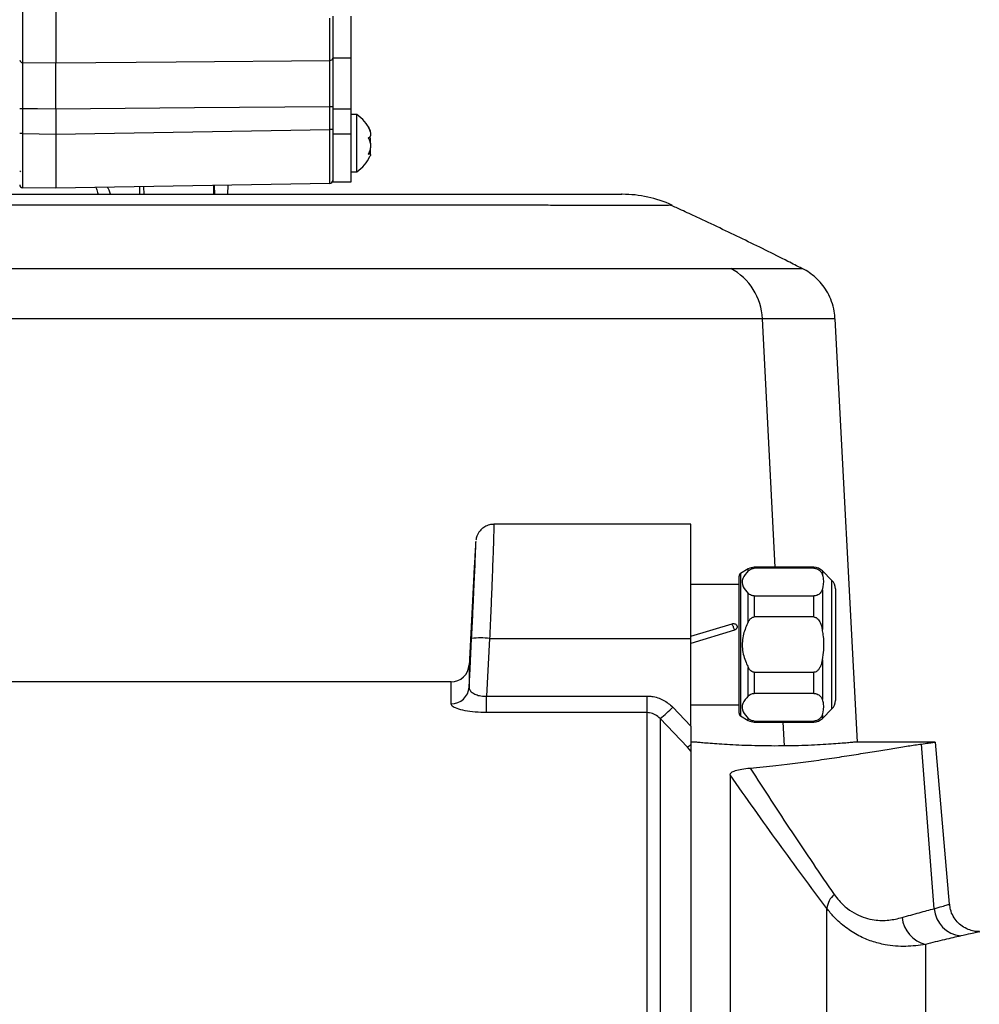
# Model space of a CAD drawing. Extents: x 0 to 16820, y 0 to 11880.
# Tile 46 of 77: x 8416 to 8575, y 6603 to 6767. Entities that reach past the tile are written whole.
import ezdxf

# ---------------------------------------------------------------- set-up
doc = ezdxf.new("R2010")
doc.units = 0
doc.header["$LTSCALE"] = 20
doc.layers.get('0').update_dxf_attribs({"linetype": 'CONTINUOUS'})
doc.styles.add('SLDTEXTSTYLE0', font='TXT', dxfattribs={"width": 0.605})
doc.dimstyles.new('SLDDIMSTYLE0', dxfattribs={"dimtxt": 100, "dimasz": 100, "dimexe": 0, "dimexo": 0.0625, "dimgap": 25, "dimtad": 1, "dimdec": 1, "dimrnd": 1e-09, "dimzin": 12, "dimtxsty": 'SLDTEXTSTYLE0', "dimsah": 1, "dimcen": 0, "dimazin": 3, "dimtfac": 1, "dimtofl": 0, "dimtmove": 0, "dimatfit": 3, "dimtolj": 1, "dimtzin": 12})
doc.dimstyles.new('SLDDIMSTYLE1', dxfattribs={"dimtxt": 100, "dimasz": 100, "dimexe": 0, "dimexo": 0.0625, "dimgap": 25, "dimtad": 1, "dimdec": 4, "dimlfac": 20, "dimzin": 12, "dimtxsty": 'SLDTEXTSTYLE0', "dimsah": 1, "dimcen": 0.09, "dimazin": 3, "dimtfac": 1, "dimtofl": 0, "dimtmove": 0, "dimatfit": 3, "dimtolj": 1, "dimtzin": 12})

# ---------------------------------------------------------------- blocks, each defined once
blk = doc.blocks.new('_D')
at = {"color": 7, "linetype": 'CONTINUOUS'}
blk.add_line((10599.79, 8574.46), (7791.16, 6507.87), dxfattribs=at)
blk.add_solid([(10599.79, 8574.46), (10510.36, 8527.27), (10528.14, 8503.11)], dxfattribs=at)
at = {"color": 7, "linetype": 'CONTINUOUS', "insert": (8954.78, 7524), "char_height": 100, "attachment_point": 1, "rotation": 36.3456, "style": 'SLDTEXTSTYLE0'}
blk.add_mtext('R3487', dxfattribs=at)
blk = doc.blocks.new('_D_1')
at = {"color": 7, "linetype": 'CONTINUOUS'}
for q in [(9232.57, 8882.9), (7791.16, 6507.87)]:
    blk.add_line((8490.54, 7660.25), q, dxfattribs=at)
blk.add_solid([(8490.54, 7660.25), (8555.25, 7737.96), (8529.6, 7753.52)], dxfattribs=at)
at = {"color": 7, "linetype": 'CONTINUOUS', "insert": (8912.41, 8603.77), "char_height": 100, "attachment_point": 1, "rotation": 58.7465, "style": 'SLDTEXTSTYLE0'}
blk.add_mtext('R1348', dxfattribs=at)
blk = doc.blocks.new('_D_2')
at = {"color": 7, "linetype": 'CONTINUOUS'}
for p, q in [((4317.75, 7120.33), (3817.21, 7208.59)), ((7831.16, 6507.87), (11826.43, 6507.87))]:
    blk.add_line(p, q, dxfattribs=at)
blk.add_arc((7791.16, 6507.87), 4005.26, 0, 170, dxfattribs=at)
for points in [[(3846.75, 7203.38), (3880.08, 7298.85), (3850.61, 7304.42)], [(11796.43, 6507.87), (11810.18, 6608.05), (11780.18, 6607.68)]]:
    blk.add_solid(points, dxfattribs=at)
at = {"color": 7, "linetype": 'CONTINUOUS', "insert": (8009.94, 10638.69), "char_height": 100, "attachment_point": 1, "rotation": 355, "style": 'SLDTEXTSTYLE0'}
blk.add_mtext('170°', dxfattribs=at)

msp = doc.modelspace()

# ---------------------------------------------------------------- linework, layer by layer
at = {"color": 8, "linetype": 'CONTINUOUS'}
for p, q in [((8416.1560212, 6771.3648176), (8416.1560212, 6759.765426)), ((8467.1734248, 6760.1144708), (8467.1734248, 6767.113427)), ((8416.1560212, 6759.765426), (8421.6647421, 6759.717474)), ((8470.6647073, 6760.4862845), (8467.6647459, 6760.4862845)), ((8416.1560212, 6752.0799285), (8415.6647001, 6752.0799285)), ((8416.1560212, 6752.0799285), (8416.1560212, 6747.9664183)), ((8467.6647459, 6752.4079478), (8467.1734248, 6752.4079478)), ((8467.1734248, 6748.6646271), (8467.1734248, 6752.4079478)), ((8470.6647073, 6752.0341522), (8467.6647459, 6752.0341522)), ((8416.1560212, 6747.9664183), (8415.6647001, 6747.9664183)), ((8416.1560212, 6747.9664183), (8421.6647421, 6747.8702611)), ((8421.6647421, 6747.8702611), (8467.1734248, 6748.6646271)), ((8467.6647459, 6748.6646271), (8467.1734248, 6748.6646271)), ((8470.6647073, 6747.871632), (8467.6647459, 6747.871632)), ((8435.6240307, 6737.8716415), (8435.5973278, 6739.1148305)), ((8436.2449919, 6739.1261405), (8436.2719332, 6737.8716415)), ((8447.9331647, 6737.8716415), (8447.8872095, 6739.3293476)), ((8541.1720549, 6675.9011245), (8539.0524541, 6717.1922124)), ((8537.7006208, 6675.9011245), (8537.7006208, 6675.7413841)), ((8547.5862895, 6675.7413841), (8547.5862895, 6675.9011245)), ((8535.414723, 6674.8907662), (8535.414723, 6651.2114948)), ((8536.7006336, 6675.3347314), (8536.7006336, 6675.6331718)), ((8549.0005289, 6675.315345), (8549.0005289, 6674.709419)), ((8550.5789195, 6652.3653364), (8550.5789195, 6673.7369097)), ((8536.7006336, 6666.8337232), (8536.7006336, 6671.5521312)), ((8537.7006208, 6671.1454636), (8537.7006208, 6667.6470435)), ((8547.5862895, 6667.6470435), (8547.5862895, 6671.1454636)), ((8549.0005289, 6672.1774435), (8549.0005289, 6665.5831135)), ((8493.7331353, 6664.0956796), (8493.2362114, 6654.5002258)), ((8493.7331353, 6664.0956796), (8527.1647249, 6664.0956796)), ((8549.0005289, 6660.5191475), (8549.0005289, 6653.9248175)), ((8536.7006336, 6654.5501149), (8536.7006336, 6659.2685378)), ((8537.7006208, 6658.4552026), (8537.7006208, 6654.9567825)), ((8547.5862895, 6654.9567825), (8547.5862895, 6658.4552026)), ((8493.2362114, 6651.7601556), (8493.2362114, 6654.5002258)), ((8493.2362114, 6654.5002258), (8519.9221049, 6654.5002258)), ((8519.9221049, 6651.7601556), (8519.9221049, 6654.5002258)), ((8519.9221049, 6651.7601556), (8493.2362114, 6651.7601556)), ((8519.9221049, 6507.8716374), (8519.9221049, 6651.7601556)), ((8524.164704, 6652.6532865), (8527.1647249, 6649.4948513)), ((8549.0005289, 6651.3928271), (8549.0005289, 6650.786916)), ((8522.0433747, 6650.763864), (8522.0433747, 6507.8716374)), ((8526.5736257, 6645.9974295), (8522.0433747, 6650.763864)), ((8536.7006336, 6650.4690743), (8536.7006336, 6650.7675296)), ((8537.7006208, 6650.360862), (8537.7006208, 6650.2011216)), ((8542.6953112, 6646.2271011), (8542.4913441, 6650.2011216)), ((8547.5862895, 6650.2011216), (8547.5862895, 6650.360862)), ((8567.577747, 6619.1844738), (8565.4566561, 6646.5422309)), ((8527.1647249, 6645.3818029), (8526.5736257, 6645.9974295)), ((8549.7505938, 6391.8431646), (8549.7505938, 6619.2343852)), ((8566.1336456, 6613.2516361), (8566.1336456, 6400.3716356))]:
    msp.add_line(p, q, dxfattribs=at)
at = {"color": 7, "linetype": 'CONTINUOUS'}
for p, q in [((8421.6647421, 6771.2721324), (8421.6647421, 6759.717474)), ((8467.6647459, 6767.4923337), (8467.6647459, 6760.4862845)), ((8470.6647073, 6767.4923337), (8470.6647073, 6760.4862845)), ((8467.6647459, 6760.4862845), (8467.6647459, 6752.0341522)), ((8470.6647073, 6760.4862845), (8470.6647073, 6752.0341522)), ((8421.6647421, 6752.0348674), (8421.6647421, 6747.8702611)), ((8467.6647459, 6752.0341522), (8467.6647459, 6747.871632)), ((8470.6647073, 6752.0341522), (8470.6647073, 6747.871632)), ((8471.6646944, 6751.1216349), (8470.6647073, 6751.1216349)), ((8471.6646944, 6745.3844494), (8471.6646944, 6751.1216349)), ((8421.6647421, 6747.8702611), (8421.6647421, 6738.8716436)), ((8467.6647459, 6747.871632), (8467.6647459, 6739.8716307)), ((8470.6647073, 6747.871632), (8470.6647073, 6739.8716307)), ((8471.6646944, 6741.621638), (8471.6646944, 6745.3844494)), ((8473.8242303, 6744.6210182), (8473.6035739, 6744.6210182)), ((8470.6647073, 6741.621638), (8471.6646944, 6741.621638)), ((8467.1734248, 6739.6659947), (8421.6647421, 6738.8716436)), ((8470.6647073, 6739.8716307), (8467.6647459, 6739.8716307)), ((8421.6647421, 6738.8716436), (8416.1560212, 6738.9677859)), ((8448.0813419, 6737.8716415), (8448.0353271, 6739.3319404)), ((8450.2482091, 6737.8716415), (8450.2874886, 6739.3712497)), ((8545.613197, 6725.5331075), (8545.5790435, 6725.5333758)), ((8554.8116838, 6646.8716359), (8551.1274611, 6717.1706951)), ((8527.1647249, 6683.0489582), (8494.4285427, 6683.0489582)), ((8527.1647249, 6664.0956796), (8527.1647249, 6683.0489582)), ((8547.5862895, 6675.9011245), (8537.7006208, 6675.9011245)), ((8491.1012922, 6674.7012383), (8490.3069411, 6659.5434791)), ((8535.1647412, 6651.6445077), (8535.1647412, 6674.4577533)), ((8536.7006336, 6675.6331718), (8535.414723, 6674.8907662)), ((8547.5862895, 6675.7413841), (8537.7006208, 6675.7413841)), ((8550.5789195, 6673.7369097), (8549.0005289, 6675.315345)), ((8535.1647412, 6673.0511284), (8527.1647249, 6673.0511284)), ((8537.7006208, 6671.1454636), (8547.5862895, 6671.1454636)), ((8551.164714, 6672.3227001), (8551.164714, 6653.7795461)), ((8547.5862895, 6667.6470435), (8537.7006208, 6667.6470435)), ((8527.1647249, 6664.4386), (8533.9916621, 6666.5175504)), ((8533.9916621, 6666.5175504), (8534.0352927, 6666.5304101)), ((8534.3809997, 6665.4792822), (8527.1647249, 6663.2313526)), ((8527.1647249, 6649.4948513), (8527.1647249, 6664.0956796)), ((8537.7006208, 6658.4552026), (8547.5862895, 6658.4552026)), ((8487.3178874, 6656.8716413), (8393.4791957, 6656.8716413)), ((8547.5862895, 6654.9567825), (8537.7006208, 6654.9567825)), ((8527.1647249, 6653.0511177), (8535.1647412, 6653.0511177)), ((8549.0005289, 6650.786916), (8550.5789195, 6652.3653364)), ((8535.414723, 6651.2114948), (8536.7006336, 6650.4690743)), ((8537.7006208, 6650.360862), (8547.5862895, 6650.360862)), ((8537.7006208, 6650.2011216), (8547.5862895, 6650.2011216)), ((8527.6647483, 6646.8716359), (8527.1647249, 6646.8716359)), ((8567.7304541, 6646.8716359), (8554.6232139, 6646.8716359)), ((8570.1345478, 6619.9266708), (8567.7771245, 6646.8716359)), ((8527.1647249, 6645.3818029), (8527.1647249, 6507.8716374)), ((8533.6657439, 6641.443888), (8533.6657439, 6368.8716388))]:
    msp.add_line(p, q, dxfattribs=at)
at = {"color": 8, "linetype": 'CONTINUOUS', "flags": 128}
for points in [[(8421.6647421, 6759.717474), (8441.6611468, 6759.8916686), (8467.1734248, 6760.1144708)], [(8421.6647421, 6752.0348674), (8418.6231767, 6752.0597375), (8416.1560212, 6752.0799285)], [(8467.1734248, 6752.4079478), (8444.7064673, 6752.223531), (8421.6647421, 6752.0348674)], [(8490.3173124, 6655.9828914), (8490.4745494, 6659.0192116), (8490.7374059, 6664.0956796)]]:
    msp.add_lwpolyline(points, dxfattribs=at)
at = {"color": 7, "linetype": 'CONTINUOUS'}
for centre, radius, start, end in [((7791.1647235, 6507.8716374), 3487, 190, 170), ((7791.1647235, 6507.8716374), 1348, 190, 170), ((8468.3705711, 6746.1068034), 6, 24.047192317, 56.699823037), ((8468.3705711, 6746.6364714), 6, 303.300176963, 336.042113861), ((8467.1647235, 6740.165919), 0.5, 271, 0), ((8416.1647235, 6739.4677164), 0.5, 180, 269), ((8515.7722964, 6717.8717583), 19.9998832, 65.644955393, 90.001326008), ((8537.7006219, 6673.9011246), 2, 90, 120), ((8547.5862964, 6673.9011246), 2, 45, 90), ((8535.6647235, 6674.4577489), 0.5, 120, 180), ((8549.1647235, 6672.3226974), 2, 0, 45), ((8549.3835628, 6670.9531599), 15.9699792, 198.145470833, 200.045146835), ((8487.317853, 6659.8655475), 3.0000007, 269.999519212, 356.997714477), ((8549.1647235, 6653.7795517), 2, 315, 0), ((8535.6647235, 6651.6445002), 0.5, 180, 240), ((8537.7006219, 6652.2011246), 2, 240, 270), ((8547.5862964, 6652.2011246), 2, 270, 315)]:
    msp.add_arc(centre, radius, start, end, dxfattribs=at)
at = {"color": 8, "linetype": 'CONTINUOUS'}
for centre, radius, start, end in [((8416.111533, 6760.2147762), 0.4515472, 188.286601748, 275.654181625), ((8467.217481, 6760.5641922), 0.4518743, 264.404970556, 351.809339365), ((8529.0511465, 6716.7217341), 10.0123675, 2.693304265, 61.811925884), ((8554.8055695, 6672.7431969), 21.6798195, 197.785958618, 198.17834014), ((8492.2352706, 6649.3356587), 14.8358287, 84.205392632, 95.794607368), ((8487.3552404, 6656.1821303), 2.9687652, 269.351563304, 356.151889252), ((8504.6044364, 6672.4788101), 27.8505917, 308.767410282, 314.614129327), ((8522.4490117, 6651.6516447), 6.9987563, 306.109851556, 312.360492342), ((8553.3234011, 6618.82311), 3.5964009, 130.663324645, 173.433434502), ((8572.5544505, 6619.6173524), 4.9954941, 184.971132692, 263.532603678), ((8567.3806715, 6618.2794109), 5.1801152, 186.230218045, 256.070180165)]:
    msp.add_arc(centre, radius, start, end, dxfattribs=at)
for centre, major_axis, start_param, end_param in [((8416.1647235, 6747.9690112), (0.0087261, 9.0012186), 1.5710849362, 3.1415766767), ((8467.1647235, 6748.6672138), (-0.0087261, 9.0012186), 3.1416086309, 4.712100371)]:
    msp.add_ellipse(centre, major_axis=major_axis, ratio=0.0009691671, start_param=start_param, end_param=end_param, dxfattribs=at)
at = {"color": 7, "linetype": 'CONTINUOUS'}
msp.add_ellipse((8416.6147235, 6742.9216374), major_axis=(0, 1.75), ratio=0.7142857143, start_param=2.2782795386, end_param=2.4115453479, dxfattribs=at)
at = {"color": 8, "linetype": 'CONTINUOUS'}
for points, knots in [([(8416.1560212, 6759.765426), (8416.1557771, 6759.3040998), (8416.1551265, 6758.0747512), (8416.1549889, 6755.95087), (8416.1553705, 6753.7773502), (8416.1558018, 6752.6522474), (8416.1560212, 6752.0799285)], [0, 0, 0, 0, 0.2306483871, 0.6146351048, 0.8039720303, 1, 1, 1, 1]), ([(8467.1734248, 6752.4079478), (8467.1738118, 6753.5323059), (8467.1745858, 6755.7810406), (8467.1742485, 6758.0731414), (8467.1738761, 6759.4308906), (8467.1735776, 6759.8829674), (8467.1734248, 6760.1144708)], [0, 0, 0, 0, 0.3829631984, 0.7659326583, 0.8801367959, 1, 1, 1, 1]), ([(8523.9985262, 6736.0445208), (8524.0258685, 6736.0442188), (8524.117743, 6736.043204), (8523.1960793, 6736.0379706), (8521.2546019, 6736.02984), (8518.2880332, 6736.0212956), (8514.5385445, 6736.0133889), (8510.1880696, 6736.0096701), (8506.0338202, 6736.0304396), (8501.4103331, 6736.0504153), (8493.2031401, 6736.0426895), (8467.7389767, 6736.0652118), (8407.8234416, 6736.0131654), (8352.2777359, 6736.1223134), (8311.8940691, 6736.0400952), (8306.6352119, 6736.0258561), (8300.9041438, 6736.0416893), (8298.1189521, 6736.0386492), (8296.4096692, 6736.0333445), (8294.4335347, 6736.0404744), (8292.0700744, 6736.0467815), (8289.452964, 6736.0409857), (8285.9790838, 6736.0441391), (8281.9548397, 6736.0419938), (8277.4256848, 6736.0438134), (8272.4442359, 6736.0440198), (8267.0441517, 6736.0432001), (8261.2062909, 6736.0428714), (8255.0175605, 6736.0428688), (8248.5308897, 6736.042854), (8241.7940462, 6736.0426452), (8234.7882371, 6736.042691), (8227.6285319, 6736.0430768), (8220.3728497, 6736.04396), (8213.073823, 6736.043826), (8205.7096751, 6736.0428419), (8198.3987035, 6736.0423531), (8191.2143744, 6736.0431505), (8185.8281148, 6736.043005), (8182.9013045, 6736.0428432), (8182.2483813, 6736.0428071)], [0, 0, 0, 0, 0.007652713, 0.0257143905, 0.0438747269, 0.0620681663, 0.0787479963, 0.0954537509, 0.1085207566, 0.1215882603, 0.1477259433, 0.2000006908, 0.4055244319, 0.8165719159, 0.8201235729, 0.8560270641, 0.8758938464, 0.8825259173, 0.8891569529, 0.8957746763, 0.899631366, 0.9050616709, 0.910531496, 0.9160400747, 0.9215890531, 0.9270199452, 0.9324887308, 0.9379970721, 0.9435455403, 0.9489878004, 0.9544678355, 0.9599875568, 0.9655481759, 0.9709846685, 0.9764588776, 0.9819721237, 0.9875257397, 0.9929587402, 0.9984292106, 1, 1, 1, 1]), ([(8341.5093099, 6725.5298889), (8343.1561366, 6725.5270187), (8353.7156741, 6725.5086146), (8382.1175885, 6725.5050141), (8417.8075283, 6725.5456347), (8453.4826683, 6725.5418119), (8489.1473687, 6725.5291509), (8515.9272574, 6725.5396519), (8533.7806617, 6725.5466527)], [0, 0, 0, 0, 0.0257164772, 0.1648953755, 0.4432609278, 0.5824444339, 0.7216273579, 1, 1, 1, 1]), ([(8533.7806617, 6725.5466527), (8535.1625213, 6725.5432513), (8537.9282016, 6725.5364438), (8541.0581333, 6725.541796), (8543.4609756, 6725.5385613), (8544.9962645, 6725.5356444), (8545.7259207, 6725.5324055), (8545.6382446, 6725.5329515), (8545.613197, 6725.5331075)], [0, 0, 0, 0, 0.1837796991, 0.3678202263, 0.5521173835, 0.7370191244, 0.924870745, 1, 1, 1, 1]), ([(8539.0524541, 6717.1922124), (8521.215925, 6717.1765499), (8494.4611357, 6717.1530563), (8458.7855555, 6717.1717217), (8423.1109084, 6717.1753794), (8387.4386237, 6717.1253944), (8359.0463969, 6717.1298965), (8348.4901764, 6717.1524084), (8346.8537008, 6717.1558982)], [0, 0, 0, 0, 0.2784171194, 0.4176256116, 0.5568342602, 0.8352511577, 0.9744598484, 1, 1, 1, 1]), ([(8550.9931718, 6717.1636468), (8551.0065145, 6717.1639593), (8551.0420724, 6717.1647919), (8549.8405483, 6717.1709916), (8547.480031, 6717.1793463), (8543.9941794, 6717.1798218), (8540.7054249, 6717.1880678), (8539.0524541, 6717.1922124)], [0, 0, 0, 0, 0.1295888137, 0.3453497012, 0.5625227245, 0.7801182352, 1, 1, 1, 1]), ([(8494.4285427, 6683.0445475), (8494.4318706, 6682.9917969), (8494.4384855, 6682.8869441), (8494.4198324, 6682.0123076), (8494.3804176, 6680.6468861), (8494.318057, 6678.7551022), (8494.2356164, 6676.4380242), (8494.1330231, 6673.7165065), (8494.0140371, 6670.7170104), (8493.8801242, 6667.473835), (8493.7825965, 6665.2324157), (8493.7331353, 6664.0956796)], [0, 0, 0, 0, 0.11079755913, 0.22023316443, 0.3328416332, 0.44239074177, 0.55512507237, 0.66476161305, 0.77758215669, 0.88720076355, 1, 1, 1, 1]), ([(8534.1619526, 6666.1208368), (8534.1398625, 6666.1708729), (8534.0822627, 6666.301342), (8534.026215, 6666.4350937), (8533.9916621, 6666.5175504)], [0, 0, 0, 0, 0.383509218, 1, 1, 1, 1]), ([(8490.3139149, 6659.5238394), (8490.3139629, 6659.4565024), (8490.3140646, 6659.313921), (8490.3152742, 6658.061412), (8490.316633, 6656.6757319), (8490.3173124, 6655.9828914)], [0, 0, 0, 0, 0.3091318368, 0.6545656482, 1, 1, 1, 1]), ([(8487.3216425, 6653.2135552), (8487.3209157, 6653.8951783), (8487.3194621, 6655.2584167), (8487.3181081, 6656.5891647), (8487.3179659, 6656.7345111), (8487.3178874, 6656.8147189)], [0, 0, 0, 0, 0.3094715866, 0.6189396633, 1, 1, 1, 1]), ([(8490.3173124, 6655.9828914), (8490.3334763, 6655.8494766), (8490.3695216, 6655.5519653), (8490.7458263, 6655.1163645), (8491.3979423, 6654.7462271), (8492.2606802, 6654.5054531), (8492.9126743, 6654.5019594), (8493.2362114, 6654.5002258)], [0, 0, 0, 0, 0.1804788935, 0.4024631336, 0.6089733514, 0.8059620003, 1, 1, 1, 1]), ([(8493.2362114, 6651.7601556), (8492.5917593, 6651.7764147), (8491.305701, 6651.8088612), (8489.5831774, 6652.0588199), (8488.2471699, 6652.417978), (8487.452886, 6652.8265185), (8487.3619811, 6653.0945968), (8487.3216425, 6653.2135552)], [0, 0, 0, 0, 0.2055366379, 0.4101656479, 0.6162907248, 0.8297309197, 1, 1, 1, 1]), ([(8519.9221049, 6654.5002258), (8520.170433, 6654.4899223), (8521.0836556, 6654.4520311), (8522.6473407, 6653.9711373), (8523.6591296, 6653.0923847), (8524.164704, 6652.6532865)], [0, 0, 0, 0, 0.1574410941, 0.5789871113, 1, 1, 1, 1]), ([(8522.0433747, 6650.763864), (8521.7935921, 6650.9998278), (8521.3025605, 6651.4636943), (8520.5072273, 6651.7342064), (8520.0463561, 6651.7546453), (8519.9221049, 6651.7601556)], [0, 0, 0, 0, 0.4306000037, 0.8464894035, 1, 1, 1, 1]), ([(8537.0035444, 6642.5547248), (8539.3074964, 6638.9939743), (8542.7730821, 6633.6379224), (8547.4508416, 6626.6683137), (8549.8024101, 6623.2585687), (8550.9799396, 6621.5511656)], [0, 0, 0, 0, 0.4975414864, 0.7483978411, 1, 1, 1, 1]), ([(8549.7505938, 6619.2343852), (8548.4212392, 6621.0073249), (8545.7578227, 6624.559482), (8541.7353491, 6630.0753267), (8537.6987752, 6635.7016806), (8535.0112049, 6639.5282283), (8533.6657439, 6641.443888)], [0, 0, 0, 0, 0.2480418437, 0.4969619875, 0.7481673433, 1, 1, 1, 1]), ([(8550.9799396, 6621.5511656), (8551.2422514, 6621.1991726), (8551.8985931, 6620.3184357), (8553.1400495, 6619.1758283), (8554.6271202, 6618.2194573), (8556.1452108, 6617.614985), (8557.9805173, 6617.221008), (8560.0796208, 6617.2013322), (8561.5133435, 6617.5451234), (8562.2311507, 6617.7172458)], [0, 0, 0, 0, 0.0839010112, 0.2099323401, 0.3360534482, 0.4582569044, 0.5806035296, 0.7900250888, 1, 1, 1, 1]), ([(8566.1336456, 6613.2516361), (8565.0561616, 6613.0988494), (8562.9030668, 6612.7935417), (8559.8509044, 6613.0420833), (8557.2237635, 6613.7196827), (8555.0169718, 6614.6454821), (8552.8744771, 6615.9989007), (8551.0837839, 6617.5698285), (8550.1314657, 6618.7588469), (8549.7505938, 6619.2343852)], [0, 0, 0, 0, 0.1996119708, 0.39887687, 0.5229771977, 0.6469936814, 0.7794230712, 0.9117820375, 1, 1, 1, 1]), ([(8562.2311507, 6617.7172458), (8563.2120394, 6617.9983676), (8565.1827592, 6618.5631739), (8566.7770063, 6618.9767483), (8567.577747, 6619.1844738)], [0, 0, 0, 0, 0.49773116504, 1, 1, 1, 1]), ([(8567.577747, 6619.1844738), (8568.0380585, 6619.3149749), (8568.9685322, 6619.57877), (8569.8004434, 6619.8326814), (8570.2058032, 6619.9581332), (8570.1051297, 6619.9270131), (8570.0915133, 6619.922804)], [0, 0, 0, 0, 0.2981066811, 0.602592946, 0.9462492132, 1, 1, 1, 1]), ([(8575.0738059, 6615.3617522), (8575.0870502, 6615.364954), (8575.2105925, 6615.3948198), (8574.7216413, 6615.2764996), (8573.6972533, 6615.0321108), (8572.5645443, 6614.7807529), (8571.9917689, 6614.6536491)], [0, 0, 0, 0, 0.0424895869, 0.3963428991, 0.6947495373, 1, 1, 1, 1]), ([(8571.9917689, 6614.6536491), (8571.1207306, 6614.4566258), (8569.3704146, 6614.0607156), (8567.2159492, 6613.5221743), (8566.1336456, 6613.2516361)], [0, 0, 0, 0, 0.4976463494, 1, 1, 1, 1])]:
    msp.add_open_spline(points, degree=3, knots=knots, dxfattribs=at)
at = {"color": 7, "linetype": 'CONTINUOUS'}
for points, knots in [([(8421.6647421, 6752.0348674), (8421.6647421, 6752.7047833), (8421.6647421, 6754.4925438), (8421.6647421, 6757.3053707), (8421.6647421, 6758.9134417), (8421.6647421, 6759.717474)], [0, 0, 0, 0, 0.230560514, 0.6152817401, 1, 1, 1, 1]), ([(8467.6647459, 6760.4998148), (8467.6647459, 6760.0083956), (8467.6647459, 6758.7119636), (8467.6647459, 6755.9410404), (8467.6647459, 6753.585659), (8467.6647459, 6752.4079478)], [0, 0, 0, 0, 0.2338451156, 0.61691588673, 1, 1, 1, 1]), ([(8473.5581552, 6749.061594), (8473.6617584, 6748.8449527), (8473.8706134, 6748.4082227), (8473.9686969, 6747.8390577), (8473.8883879, 6747.4506821), (8473.7238634, 6747.2803197), (8473.5940127, 6747.234352), (8473.5581552, 6747.2216583)], [0, 0, 0, 0, 0.2469137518, 0.4977566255, 0.7104280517, 0.9200363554, 1, 1, 1, 1]), ([(8473.8788878, 6748.1736487), (8473.9055397, 6748.1896586), (8473.9715028, 6748.2292827), (8473.883556, 6748.4998858), (8473.7242586, 6748.8058312), (8473.5940976, 6749.0062506), (8473.5581552, 6749.061594)], [0, 0, 0, 0, 0.2230912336, 0.5521482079, 0.8763311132, 1, 1, 1, 1]), ([(8473.5581552, 6747.2216583), (8473.6617589, 6747.0490151), (8473.8706127, 6746.7009856), (8473.9686913, 6746.0101819), (8473.8884095, 6745.3280048), (8473.7238284, 6744.8456242), (8473.5940115, 6744.5996425), (8473.5581552, 6744.5317006)], [0, 0, 0, 0, 0.2469126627, 0.4977487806, 0.7104302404, 0.9200188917, 1, 1, 1, 1]), ([(8473.8788878, 6746.3716364), (8473.9042643, 6746.5032843), (8473.9670521, 6746.8290128), (8473.9303775, 6747.2282288), (8473.8554305, 6747.4430992), (8473.8501583, 6747.4582142)], [0, 0, 0, 0, 0.3867285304, 0.9568595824, 1, 1, 1, 1]), ([(8473.5581552, 6744.5317006), (8473.6626275, 6744.5763692), (8473.873266, 6744.6664304), (8473.9587058, 6744.534916), (8473.9306619, 6744.3486851), (8473.8556018, 6744.2086115), (8473.8503967, 6744.1988981)], [0, 0, 0, 0, 0.3399271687, 0.6853651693, 0.978181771, 1, 1, 1, 1]), ([(8473.8788878, 6744.5696241), (8473.9042603, 6744.6843339), (8473.9670344, 6744.9681375), (8473.9304365, 6745.2047548), (8473.8554305, 6745.2797848), (8473.8501583, 6745.2850586)], [0, 0, 0, 0, 0.3867652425, 0.9568957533, 1, 1, 1, 1]), ([(8428.3193027, 6738.9877981), (8428.42805, 6738.7430845), (8428.5643336, 6738.4364064), (8428.6392609, 6737.9665719), (8428.6544, 6737.8716415)], [0, 0, 0, 0, 0.7979494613, 1, 1, 1, 1]), ([(8430.7464634, 6737.8716415), (8430.68107, 6738.1119452), (8430.55287, 6738.5830464), (8430.3431995, 6738.8772112), (8430.2404796, 6739.0213257)], [0, 0, 0, 0, 0.51008914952, 1, 1, 1, 1]), ([(8294.0314685, 6737.8716415), (8298.2273683, 6737.8716415), (8316.3486621, 6737.8716415), (8348.386409, 6737.8716415), (8389.9068667, 6737.8716415), (8431.7627342, 6737.8716415), (8461.1914843, 6737.8716415), (8479.6201146, 6737.8716415), (8486.2547074, 6737.8716415), (8492.8276161, 6737.8716415), (8499.134338, 6737.8716415), (8504.8942923, 6737.8716415), (8509.5450298, 6737.8716415), (8512.8459133, 6737.8716415), (8514.7634976, 6737.8716415), (8515.7273788, 6737.8716415), (8515.6686864, 6737.8716415), (8515.6491076, 6737.8716415)], [0, 0, 0, 0, 0.0539668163, 0.233072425, 0.4121780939, 0.5912838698, 0.7703894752, 0.7968848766, 0.8233888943, 0.8498924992, 0.8763873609, 0.9028712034, 0.9293529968, 0.9495220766, 0.9697087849, 0.98989536, 1, 1, 1, 1]), ([(8523.7877642, 6736.0459811), (8523.85233, 6736.0459964), (8524.144387, 6736.0460654), (8524.0623933, 6736.0451971), (8523.9985262, 6736.0445208)], [0, 0, 0, 0, 0.2210727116, 1, 1, 1, 1]), ([(8545.5909644, 6725.5568302), (8544.823547, 6725.9486891), (8541.5685047, 6727.6107797), (8535.7716053, 6730.4738394), (8529.8529359, 6733.2862458), (8525.8532831, 6735.1366556), (8524.3990729, 6735.7978651), (8523.7991487, 6736.0706425)], [0, 0, 0, 0, 0.10740762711, 0.45557522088, 0.80296998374, 0.91871663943, 1, 1, 1, 1]), ([(8551.0978376, 6717.1734518), (8551.0717657, 6717.6004371), (8551.011749, 6718.5833475), (8550.5876121, 6720.0438731), (8549.9371292, 6721.4882609), (8549.110249, 6722.7426301), (8548.1677576, 6723.8057385), (8547.1469397, 6724.6663836), (8546.2965764, 6725.2448125), (8545.7738246, 6725.492336), (8545.6272637, 6725.5617327)], [0, 0, 0, 0, 0.1218882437, 0.2805839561, 0.4307136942, 0.5730544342, 0.7078363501, 0.8348946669, 0.9537103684, 1, 1, 1, 1]), ([(8494.4271718, 6683.0152965), (8494.3242586, 6683.0241718), (8493.9251612, 6683.0585903), (8493.2852291, 6682.8519697), (8492.6169609, 6682.4754412), (8492.1364579, 6682.0148979), (8491.8124187, 6681.546948), (8491.6158511, 6681.1202525), (8491.5171296, 6680.7897831), (8491.4759666, 6680.5936174), (8491.4606111, 6680.5043157), (8491.4568807, 6680.47634), (8491.4565359, 6680.4737544)], [0, 0, 0, 0, 0.0673727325, 0.2612714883, 0.425423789, 0.5686314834, 0.6929688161, 0.7977520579, 0.8805384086, 0.9358332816, 0.9940696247, 1, 1, 1, 1]), ([(8490.7374059, 6664.0956796), (8490.7855086, 6665.0346347), (8490.883111, 6666.9398126), (8491.0159729, 6669.6733966), (8491.136233, 6672.249698), (8491.2381236, 6674.5459829), (8491.3216541, 6676.5392331), (8491.3835747, 6678.1363394), (8491.4240314, 6679.3216144), (8491.4416523, 6680.040683), (8491.4366884, 6680.2867013), (8491.4095028, 6680.0482332), (8491.3602273, 6679.3305374), (8491.290531, 6678.1568846), (8491.2047819, 6676.62523), (8491.1350456, 6675.3279945), (8491.1013519, 6674.7012234)], [0, 0, 0, 0, 0.0709396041, 0.1439393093, 0.2148973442, 0.2879202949, 0.3588430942, 0.4318281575, 0.502694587, 0.5756077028, 0.6464324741, 0.7193068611, 0.7901155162, 0.8629703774, 0.9337928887, 1, 1, 1, 1]), ([(8536.7006336, 6675.3347314), (8536.3356305, 6674.9159269), (8535.6022653, 6674.0744638), (8535.6706743, 6672.7083051), (8536.3726481, 6671.9203091), (8536.7006336, 6671.5521312)], [0, 0, 0, 0, 0.3455106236, 0.6942007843, 1, 1, 1, 1]), ([(8536.7006336, 6675.3347314), (8536.7873508, 6675.4092843), (8536.9404611, 6675.5409171), (8537.2371564, 6675.6745188), (8537.4962062, 6675.7340139), (8537.6436088, 6675.7393285), (8537.7006208, 6675.7413841)], [0, 0, 0, 0, 0.3812508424, 0.6731473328, 0.8735809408, 1, 1, 1, 1]), ([(8547.5862895, 6675.7413841), (8547.6745182, 6675.7364763), (8547.8505352, 6675.7266853), (8548.1399629, 6675.6414679), (8548.501754, 6675.4444063), (8548.8071889, 6675.1147976), (8548.9372953, 6674.8420019), (8549.0005289, 6674.709419)], [0, 0, 0, 0, 0.0987899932, 0.1970867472, 0.3692040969, 0.6934236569, 1, 1, 1, 1]), ([(8549.0005289, 6672.1774435), (8549.1612551, 6672.7831651), (8549.3865174, 6673.6321006), (8549.0864858, 6674.4695079), (8549.0005289, 6674.709419)], [0, 0, 0, 0, 0.7135071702, 1, 1, 1, 1]), ([(8537.7006208, 6671.1454636), (8537.6123615, 6671.1503702), (8537.4362853, 6671.1601587), (8537.1473832, 6671.245522), (8536.8961637, 6671.3794186), (8536.7606042, 6671.499159), (8536.7006336, 6671.5521312)], [0, 0, 0, 0, 0.1952920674, 0.389605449, 0.7299660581, 1, 1, 1, 1]), ([(8549.0005289, 6672.1774435), (8548.9051203, 6671.9832703), (8548.7718547, 6671.7120515), (8548.4205668, 6671.3986675), (8548.1416102, 6671.2448547), (8547.8446971, 6671.1588877), (8547.6682646, 6671.1497222), (8547.5862895, 6671.1454636)], [0, 0, 0, 0, 0.446676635, 0.6239123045, 0.8023801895, 0.9081806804, 1, 1, 1, 1]), ([(8536.7006336, 6666.8337232), (8536.7578921, 6666.9351683), (8536.8927335, 6667.1740674), (8537.1471348, 6667.4492123), (8537.4430038, 6667.620654), (8537.6196463, 6667.6387487), (8537.7006208, 6667.6470435)], [0, 0, 0, 0, 0.2585760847, 0.6089363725, 0.8207330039, 1, 1, 1, 1]), ([(8547.5862895, 6667.6470435), (8547.6428985, 6667.6430068), (8547.7807343, 6667.6331781), (8548.0309118, 6667.5249063), (8548.3644432, 6667.2338942), (8548.7555123, 6666.5761928), (8548.9052358, 6665.9693471), (8549.0005289, 6665.5831135)], [0, 0, 0, 0, 0.0635360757, 0.1547023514, 0.3002046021, 0.5546074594, 1, 1, 1, 1]), ([(8534.0352927, 6666.5304101), (8534.114116, 6666.5436661), (8534.271341, 6666.5701072), (8534.505901, 6666.5048494), (8534.6722663, 6666.3984887), (8534.7667951, 6666.2778544), (8534.8156197, 6666.175361), (8534.843421, 6666.0652268), (8534.8440596, 6665.9519788), (8534.8158136, 6665.84089), (8534.7452615, 6665.7057109), (8534.6083127, 6665.5564152), (8534.4575908, 6665.5052715), (8534.3809997, 6665.4792822)], [0, 0, 0, 0, 0.125357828, 0.2500450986, 0.3766182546, 0.4372415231, 0.4995195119, 0.5635404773, 0.6244788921, 0.6856671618, 0.750454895, 0.8731906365, 1, 1, 1, 1]), ([(8536.7006336, 6666.8337232), (8536.3965691, 6666.162902), (8535.7599481, 6664.7584015), (8535.5891987, 6662.3720701), (8536.0891528, 6660.5123556), (8536.5714233, 6659.5313656), (8536.7006336, 6659.2685378)], [0, 0, 0, 0, 0.2788792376, 0.5838903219, 0.8885155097, 1, 1, 1, 1]), ([(8549.0005289, 6660.5191475), (8549.0923022, 6661.0642408), (8549.3244228, 6662.4429364), (8549.2630716, 6664.1602849), (8549.0551884, 6665.2868908), (8549.0005289, 6665.5831135)], [0, 0, 0, 0, 0.3252217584, 0.822578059, 1, 1, 1, 1]), ([(8549.0005289, 6660.5191475), (8548.9121234, 6660.1575417), (8548.7794764, 6659.6149749), (8548.438295, 6658.9812221), (8548.140271, 6658.6528123), (8547.8438267, 6658.4816278), (8547.6672389, 6658.4635086), (8547.5862895, 6658.4552026)], [0, 0, 0, 0, 0.4165491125, 0.625005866, 0.8022095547, 0.9093311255, 1, 1, 1, 1]), ([(8537.7006208, 6658.4552026), (8537.6440158, 6658.459235), (8537.5061429, 6658.4690569), (8537.2564515, 6658.577522), (8536.9522354, 6658.8380335), (8536.793576, 6659.1095084), (8536.7006336, 6659.2685378)], [0, 0, 0, 0, 0.1255254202, 0.3057424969, 0.5933053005, 1, 1, 1, 1]), ([(8536.7006336, 6654.5501149), (8536.3356307, 6654.1313179), (8535.6022641, 6653.2898677), (8535.6706726, 6651.9236835), (8536.3726482, 6651.1357004), (8536.7006336, 6650.7675296)], [0, 0, 0, 0, 0.3455100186, 0.6942014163, 1, 1, 1, 1]), ([(8536.7006336, 6654.5501149), (8536.7873251, 6654.6246659), (8536.9403663, 6654.7562748), (8537.2372839, 6654.8899547), (8537.4961631, 6654.9494061), (8537.6436043, 6654.9547254), (8537.7006208, 6654.9567825)], [0, 0, 0, 0, 0.3812693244, 0.6730759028, 0.8735763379, 1, 1, 1, 1]), ([(8547.5862895, 6654.9567825), (8547.6745166, 6654.9518677), (8547.8505288, 6654.9420626), (8548.1400296, 6654.8568537), (8548.5015865, 6654.6598729), (8548.807263, 6654.3301351), (8548.9373147, 6654.0573905), (8549.0005289, 6653.9248175)], [0, 0, 0, 0, 0.0987919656, 0.1970888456, 0.369266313, 0.6934190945, 1, 1, 1, 1]), ([(8549.0005289, 6651.3928271), (8549.1612553, 6651.9985549), (8549.3865177, 6652.8474987), (8549.0864858, 6653.6849065), (8549.0005289, 6653.9248175)], [0, 0, 0, 0, 0.7135075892, 1, 1, 1, 1]), ([(8549.0005289, 6651.3928271), (8548.9051223, 6651.1986466), (8548.7718601, 6650.9274189), (8548.4205614, 6650.6140759), (8548.1416155, 6650.4602269), (8547.844695, 6650.3742903), (8547.6682643, 6650.3651219), (8547.5862895, 6650.360862)], [0, 0, 0, 0, 0.44667740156, 0.62391095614, 0.80238116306, 0.90818052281, 1, 1, 1, 1]), ([(8537.7006208, 6650.360862), (8537.6123595, 6650.3657617), (8537.4362778, 6650.3755365), (8537.1474556, 6650.460905), (8536.8960336, 6650.594878), (8536.7605836, 6650.714559), (8536.7006336, 6650.7675296)], [0, 0, 0, 0, 0.1952865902, 0.3895981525, 0.7298371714, 1, 1, 1, 1]), ([(8527.1647249, 6649.4948513), (8527.1647249, 6648.8002888), (8527.1647249, 6647.7173186), (8527.1647249, 6646.8067122), (8527.1647249, 6646.4801228)], [0, 0, 0, 0, 0.6413496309, 1, 1, 1, 1]), ([(8527.1647249, 6646.4801228), (8527.1647249, 6646.209921), (8527.1647249, 6645.7248742), (8527.1647249, 6645.4871151), (8527.1647249, 6645.3818029)], [0, 0, 0, 0, 0.557063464, 1, 1, 1, 1]), ([(8554.6232139, 6646.8676126), (8554.634593, 6646.868713), (8554.6806433, 6646.8731661), (8554.3706084, 6646.843064), (8553.6949417, 6646.7799573), (8552.6489031, 6646.6886035), (8551.2744597, 6646.5806776), (8549.6230246, 6646.4690061), (8547.7141596, 6646.36465), (8545.6347422, 6646.2810638), (8543.409303, 6646.2265807), (8541.144094, 6646.2082133), (8538.8621862, 6646.2275871), (8536.6691405, 6646.2819807), (8534.5846286, 6646.3661555), (8532.7009165, 6646.4693807), (8531.0386462, 6646.5818484), (8529.6712863, 6646.6894123), (8528.62634, 6646.7805987), (8527.8383217, 6646.8545673), (8527.7272309, 6646.8654916), (8527.6647483, 6646.8716359)], [0, 0, 0, 0, 0.0178214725, 0.0721218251, 0.1247903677, 0.1789763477, 0.2318115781, 0.2861690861, 0.3391793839, 0.3937264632, 0.4466428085, 0.5011043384, 0.5538041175, 0.6080322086, 0.6607332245, 0.714947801, 0.7678616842, 0.822302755, 0.8753095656, 0.9298682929, 1, 1, 1, 1]), ([(8537.0035444, 6642.5547248), (8538.443609, 6642.6924738), (8542.4396339, 6643.0747125), (8547.3965071, 6643.7225077), (8551.8622275, 6644.3814891), (8555.0631703, 6644.8874894), (8558.0455594, 6645.3775025), (8560.8057821, 6645.8342109), (8563.3226614, 6646.2407721), (8564.7453374, 6646.4417464), (8565.4566561, 6646.5422309)], [0, 0, 0, 0, 0.1193179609, 0.3310945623, 0.4399547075, 0.5488142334, 0.6599535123, 0.7710909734, 0.8855485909, 1, 1, 1, 1]), ([(8565.4566561, 6646.5422309), (8565.8640152, 6646.5978947), (8566.6868376, 6646.7103297), (8567.4511116, 6646.8228106), (8567.8344519, 6646.8802134), (8567.7451734, 6646.8668504), (8567.7304541, 6646.8646473)], [0, 0, 0, 0, 0.2896056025, 0.5849728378, 0.9315748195, 1, 1, 1, 1]), ([(8533.6657439, 6641.443888), (8533.7121076, 6641.5704792), (8533.804783, 6641.8235199), (8534.5358623, 6642.1446633), (8535.6080252, 6642.4025784), (8536.5237984, 6642.5024205), (8537.0035444, 6642.5547248)], [0, 0, 0, 0, 0.2403863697, 0.4805035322, 0.7278514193, 1, 1, 1, 1]), ([(8575.0717198, 6615.3753719), (8575.0505617, 6615.373932), (8574.7598841, 6615.3541494), (8574.1330236, 6615.4500812), (8573.1789425, 6615.7129748), (8572.225766, 6616.2379313), (8571.3717114, 6616.9869921), (8570.7064794, 6617.9214128), (8570.2622939, 6618.9309741), (8570.193669, 6619.6298435), (8570.1638733, 6619.9332795)], [0, 0, 0, 0, 0.0086460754, 0.1187830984, 0.2553725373, 0.4113079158, 0.5576727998, 0.7149332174, 0.8762293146, 1, 1, 1, 1])]:
    msp.add_open_spline(points, degree=3, knots=knots, dxfattribs=at)

# ---------------------------------------------------------------- dimensions: what is measured, and where the dimension line sits
dim = msp.add_angular_dim_2l(base=(8140.2463275, 10497.8926284), line1=((6833.3630896, 6507.8716374), (7791.1647235, 6507.8716374)), line2=((4357.1400888, 7113.3828329), (6463.6438724, 6741.9493809)), dimstyle='SLDDIMSTYLE1', dxfattribs=at)
dim.commit()
dim.dimension.update_dxf_attribs({"geometry": '_D_2', "text_midpoint": (8140.2463275, 10497.8926284), "dimtype": 162})
for mpoint, picture, middle in [((8490.5424676, 7660.2495143), '_D_1', (9128.1680713, 8710.8770973)), ((10599.7943733, 8574.4554102), '_D', (9195.4797484, 7541.1637238))]:
    dim = msp.add_radius_dim(center=(7791.1647235, 6507.8716374), mpoint=mpoint, dimstyle='SLDDIMSTYLE0', dxfattribs=at)
    dim.commit()
    dim.dimension.update_dxf_attribs({"geometry": picture, "text_midpoint": middle, "dimtype": 164})

doc.saveas('drawing.dxf')
